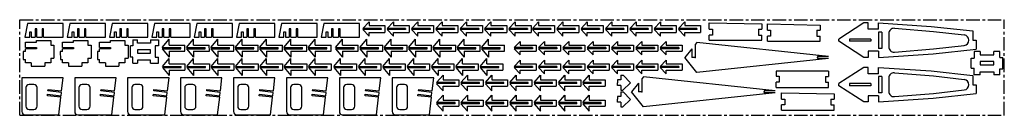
# Model space of a CAD drawing. Header units: millimetres. Extents: x 0 to 930, y 0 to 90.
import ezdxf

# ---------------------------------------------------------------- set-up
doc = ezdxf.new("R2010")
doc.units = ezdxf.units.MM
doc.header["$PDSIZE"] = -1
doc.linetypes.add('CENTERX2', pattern=[20.32, 12.7, -2.54, 2.54, -2.54])

msp = doc.modelspace()

# ---------------------------------------------------------------- linework, layer by layer
at = {"color": 7, "linetype": 'CENTERX2'}
for p, q in [((0, 0), (0, 90)), ((0, 90), (930, 90)), ((930, 0), (930, 90)), ((0, 0), (930, 0))]:
    msp.add_line(p, q, dxfattribs=at)
at = {"color": 7, "linetype": 'Continuous'}
for p, q in [((7.35, 86.47), (4.73, 73.48)), ((40.99, 86.47), (7.35, 86.47)), ((40.99, 73.47), (40.99, 86.47)), ((47.35, 86.47), (44.73, 73.48)), ((80.99, 86.47), (47.35, 86.47)), ((80.99, 73.47), (80.99, 86.47)), ((87.35, 86.47), (84.73, 73.48)), ((120.99, 86.47), (87.35, 86.47)), ((120.99, 73.47), (120.99, 86.47)), ((127.35, 86.47), (124.73, 73.48)), ((160.99, 86.47), (127.35, 86.47)), ((160.99, 73.47), (160.99, 86.47)), ((167.35, 86.47), (164.73, 73.48)), ((200.99, 86.47), (167.35, 86.47)), ((200.99, 73.47), (200.99, 86.47)), ((207.35, 86.47), (204.73, 73.48)), ((240.99, 86.47), (207.35, 86.47)), ((240.99, 73.47), (240.99, 86.47)), ((247.35, 86.47), (244.73, 73.48)), ((280.99, 86.47), (247.35, 86.47)), ((280.99, 73.47), (280.99, 86.47)), ((287.35, 86.47), (284.73, 73.48)), ((320.99, 86.47), (287.35, 86.47)), ((320.99, 73.47), (320.99, 86.47)), ((324.05, 81.87), (329.98, 88.11)), ((329.98, 88.11), (329.98, 84.61)), ((329.98, 84.61), (344.98, 84.61)), ((344.98, 84.61), (344.98, 78.06)), ((347.05, 81.87), (352.98, 88.11)), ((352.98, 88.11), (352.98, 84.61)), ((352.98, 84.61), (367.98, 84.61)), ((367.98, 84.61), (367.98, 78.06)), ((370.05, 81.87), (375.98, 88.11)), ((375.98, 88.11), (375.98, 84.61)), ((375.98, 84.61), (390.98, 84.61)), ((390.98, 84.61), (390.98, 78.06)), ((393.05, 81.87), (398.98, 88.11)), ((398.98, 88.11), (398.98, 84.61)), ((398.98, 84.61), (413.98, 84.61)), ((413.98, 84.61), (413.98, 78.06)), ((416.05, 81.87), (421.98, 88.11)), ((421.98, 88.11), (421.98, 84.61)), ((421.98, 84.61), (436.98, 84.61)), ((436.98, 84.61), (436.98, 78.06)), ((439.05, 81.87), (444.98, 88.11)), ((444.98, 88.11), (444.98, 84.61)), ((444.98, 84.61), (459.98, 84.61)), ((459.98, 84.61), (459.98, 78.06)), ((462.05, 81.87), (467.98, 88.11)), ((467.98, 88.11), (467.98, 84.61)), ((467.98, 84.61), (482.98, 84.61)), ((482.98, 84.61), (482.98, 78.06)), ((484.21, 81.87), (490.14, 88.11)), ((490.14, 88.11), (490.14, 84.61)), ((490.14, 84.61), (505.14, 84.61)), ((505.14, 84.61), (505.14, 78.06)), ((507.21, 81.87), (513.14, 88.11)), ((513.14, 88.11), (513.14, 84.61)), ((513.14, 84.61), (528.14, 84.61)), ((528.14, 84.61), (528.14, 78.06)), ((530.21, 81.87), (536.14, 88.11)), ((536.14, 88.11), (536.14, 84.61)), ((536.14, 84.61), (551.14, 84.61)), ((551.14, 84.61), (551.14, 78.06)), ((553.21, 81.87), (559.14, 88.11)), ((559.14, 88.11), (559.14, 84.61)), ((559.14, 84.61), (574.14, 84.61)), ((574.14, 84.61), (574.14, 78.06)), ((576.21, 81.87), (582.14, 88.11)), ((582.14, 88.11), (582.14, 84.61)), ((582.14, 84.61), (597.14, 84.61)), ((597.14, 84.61), (597.14, 78.06)), ((599.21, 81.87), (605.14, 88.11)), ((605.14, 88.11), (605.14, 84.61)), ((605.14, 84.61), (620.14, 84.61)), ((620.14, 84.61), (620.14, 78.06)), ((622.21, 81.87), (628.14, 88.11)), ((628.14, 88.11), (628.14, 84.61)), ((628.14, 84.61), (643.14, 84.61)), ((643.14, 84.61), (643.14, 78.06)), ((651.29, 86.96), (700.95, 85.99)), ((651.3, 81.06), (651.29, 86.96)), ((700.95, 85.99), (700.95, 81.02)), ((706.26, 85.99), (755.92, 85.01)), ((706.27, 80.09), (706.26, 85.99)), ((755.92, 85.01), (755.92, 80.05)), ((797.33, 86.96), (773.83, 71.69)), ((801.33, 86.96), (797.33, 86.96)), ((801.33, 81.03), (801.33, 86.96)), ((811.29, 81.03), (811.29, 86.96)), ((9.49, 73.47), (9.49, 78.47)), ((9.49, 78.47), (10.99, 78.47)), ((10.99, 78.47), (10.99, 73.47)), ((16.11, 81.5), (14.61, 81.5)), ((14.61, 81.5), (14.61, 73.47)), ((16.11, 73.47), (16.11, 81.5)), ((22.61, 81.5), (21.11, 81.5)), ((21.11, 81.5), (21.11, 73.47)), ((22.61, 73.47), (22.61, 81.5)), ((49.49, 73.47), (49.49, 78.47)), ((49.49, 78.47), (50.99, 78.47)), ((50.99, 78.47), (50.99, 73.47)), ((56.11, 81.5), (54.61, 81.5)), ((54.61, 81.5), (54.61, 73.47)), ((56.11, 73.47), (56.11, 81.5)), ((62.61, 81.5), (61.11, 81.5)), ((61.11, 81.5), (61.11, 73.47)), ((62.61, 73.47), (62.61, 81.5)), ((89.49, 73.47), (89.49, 78.47)), ((89.49, 78.47), (90.99, 78.47)), ((90.99, 78.47), (90.99, 73.47)), ((96.11, 81.5), (94.61, 81.5)), ((94.61, 81.5), (94.61, 73.47)), ((96.11, 73.47), (96.11, 81.5)), ((102.61, 81.5), (101.11, 81.5)), ((101.11, 81.5), (101.11, 73.47)), ((102.61, 73.47), (102.61, 81.5)), ((129.49, 73.47), (129.49, 78.47)), ((129.49, 78.47), (130.99, 78.47)), ((130.99, 78.47), (130.99, 73.47)), ((136.11, 81.5), (134.61, 81.5)), ((134.61, 81.5), (134.61, 73.47)), ((136.11, 73.47), (136.11, 81.5)), ((142.61, 81.5), (141.11, 81.5)), ((141.11, 81.5), (141.11, 73.47)), ((142.61, 73.47), (142.61, 81.5)), ((169.49, 73.47), (169.49, 78.47)), ((169.49, 78.47), (170.99, 78.47)), ((170.99, 78.47), (170.99, 73.47)), ((176.11, 81.5), (174.61, 81.5)), ((174.61, 81.5), (174.61, 73.47)), ((176.11, 73.47), (176.11, 81.5)), ((182.61, 81.5), (181.11, 81.5)), ((181.11, 81.5), (181.11, 73.47)), ((182.61, 73.47), (182.61, 81.5)), ((209.49, 73.47), (209.49, 78.47)), ((209.49, 78.47), (210.99, 78.47)), ((210.99, 78.47), (210.99, 73.47)), ((216.11, 81.5), (214.61, 81.5)), ((214.61, 81.5), (214.61, 73.47)), ((216.11, 73.47), (216.11, 81.5)), ((222.61, 81.5), (221.11, 81.5)), ((221.11, 81.5), (221.11, 73.47)), ((222.61, 73.47), (222.61, 81.5)), ((249.49, 73.47), (249.49, 78.47)), ((249.49, 78.47), (250.99, 78.47)), ((250.99, 78.47), (250.99, 73.47)), ((256.11, 81.5), (254.61, 81.5)), ((254.61, 81.5), (254.61, 73.47)), ((256.11, 73.47), (256.11, 81.5)), ((262.61, 81.5), (261.11, 81.5)), ((261.11, 81.5), (261.11, 73.47)), ((262.61, 73.47), (262.61, 81.5)), ((289.49, 73.47), (289.49, 78.47)), ((289.49, 78.47), (290.99, 78.47)), ((290.99, 78.47), (290.99, 73.47)), ((296.11, 81.5), (294.61, 81.5)), ((294.61, 81.5), (294.61, 73.47)), ((296.11, 73.47), (296.11, 81.5)), ((302.61, 81.5), (301.11, 81.5)), ((301.11, 81.5), (301.11, 73.47)), ((302.61, 73.47), (302.61, 81.5)), ((341.55, 81.84), (324.05, 81.87)), ((341.55, 80.84), (324.05, 80.8)), ((324.05, 80.8), (329.98, 74.56)), ((329.98, 78.06), (344.98, 78.06)), ((329.98, 74.56), (329.98, 78.06)), ((341.55, 81.84), (341.55, 80.84)), ((364.55, 81.84), (347.05, 81.87)), ((364.55, 80.84), (347.05, 80.8)), ((347.05, 80.8), (352.98, 74.56)), ((352.98, 78.06), (367.98, 78.06)), ((352.98, 74.56), (352.98, 78.06)), ((364.55, 81.84), (364.55, 80.84)), ((387.55, 81.84), (370.05, 81.87)), ((387.55, 80.84), (370.05, 80.8)), ((370.05, 80.8), (375.98, 74.56)), ((375.98, 78.06), (390.98, 78.06)), ((375.98, 74.56), (375.98, 78.06)), ((387.55, 81.84), (387.55, 80.84)), ((410.55, 81.84), (393.05, 81.87)), ((410.55, 80.84), (393.05, 80.8)), ((393.05, 80.8), (398.98, 74.56)), ((398.98, 78.06), (413.98, 78.06)), ((398.98, 74.56), (398.98, 78.06)), ((410.55, 81.84), (410.55, 80.84)), ((433.55, 81.84), (416.05, 81.87)), ((433.55, 80.84), (416.05, 80.8)), ((416.05, 80.8), (421.98, 74.56)), ((421.98, 78.06), (436.98, 78.06)), ((421.98, 74.56), (421.98, 78.06)), ((433.55, 81.84), (433.55, 80.84)), ((456.55, 81.84), (439.05, 81.87)), ((456.55, 80.84), (439.05, 80.8)), ((439.05, 80.8), (444.98, 74.56)), ((444.98, 78.06), (459.98, 78.06)), ((444.98, 74.56), (444.98, 78.06)), ((456.55, 81.84), (456.55, 80.84)), ((479.55, 81.84), (462.05, 81.87)), ((479.55, 80.84), (462.05, 80.8)), ((462.05, 80.8), (467.98, 74.56)), ((467.98, 78.06), (482.98, 78.06)), ((467.98, 74.56), (467.98, 78.06)), ((479.55, 81.84), (479.55, 80.84)), ((501.71, 81.84), (484.21, 81.87)), ((501.71, 80.84), (484.21, 80.8)), ((484.21, 80.8), (490.14, 74.56)), ((490.14, 78.06), (505.14, 78.06)), ((490.14, 74.56), (490.14, 78.06)), ((501.71, 81.84), (501.71, 80.84)), ((524.71, 81.84), (507.21, 81.87)), ((524.71, 80.84), (507.21, 80.8)), ((507.21, 80.8), (513.14, 74.56)), ((513.14, 78.06), (528.14, 78.06)), ((513.14, 74.56), (513.14, 78.06)), ((524.71, 81.84), (524.71, 80.84)), ((547.71, 81.84), (530.21, 81.87)), ((547.71, 80.84), (530.21, 80.8)), ((530.21, 80.8), (536.14, 74.56)), ((536.14, 78.06), (551.14, 78.06)), ((536.14, 74.56), (536.14, 78.06)), ((547.71, 81.84), (547.71, 80.84)), ((570.71, 81.84), (553.21, 81.87)), ((570.71, 80.84), (553.21, 80.8)), ((553.21, 80.8), (559.14, 74.56)), ((559.14, 78.06), (574.14, 78.06)), ((559.14, 74.56), (559.14, 78.06)), ((570.71, 81.84), (570.71, 80.84)), ((593.71, 81.84), (576.21, 81.87)), ((593.71, 80.84), (576.21, 80.8)), ((576.21, 80.8), (582.14, 74.56)), ((582.14, 78.06), (597.14, 78.06)), ((582.14, 74.56), (582.14, 78.06)), ((593.71, 81.84), (593.71, 80.84)), ((616.71, 81.84), (599.21, 81.87)), ((616.71, 80.84), (599.21, 80.8)), ((599.21, 80.8), (605.14, 74.56)), ((605.14, 78.06), (620.14, 78.06)), ((605.14, 74.56), (605.14, 78.06)), ((616.71, 81.84), (616.71, 80.84)), ((639.71, 81.84), (622.21, 81.87)), ((639.71, 80.84), (622.21, 80.8)), ((622.21, 80.8), (628.14, 74.56)), ((628.14, 78.06), (643.14, 78.06)), ((628.14, 74.56), (628.14, 78.06)), ((639.71, 81.84), (639.71, 80.84)), ((651.3, 81.06), (654.33, 81.06)), ((651.33, 70.64), (651.32, 75.59)), ((654.33, 75.59), (651.32, 75.59)), ((654.33, 81.06), (654.33, 75.59)), ((697.93, 81.02), (700.95, 81.02)), ((697.93, 81.02), (697.93, 75.59)), ((697.93, 75.59), (700.95, 75.61)), ((700.95, 70.64), (700.95, 75.61)), ((706.27, 80.09), (709.3, 80.09)), ((706.3, 69.67), (706.29, 74.62)), ((709.3, 74.62), (706.29, 74.62)), ((709.3, 80.09), (709.3, 74.62)), ((752.9, 80.05), (755.92, 80.05)), ((752.9, 80.05), (752.9, 74.62)), ((752.9, 74.62), (755.92, 74.64)), ((755.92, 69.67), (755.92, 74.64)), ((811.29, 81.03), (801.33, 81.03)), ((814.31, 78.37), (811.29, 78.37)), ((811.29, 78.37), (811.29, 63.05)), ((814.31, 78.37), (814.31, 63.05)), ((820.86, 76.95), (820.86, 64.43)), ((900.29, 79.4), (900.29, 70.69)), ((4.73, 73.48), (9.49, 73.47)), ((5.35, 69), (15.8, 69)), ((5.35, 64), (5.35, 69)), ((10.99, 73.47), (14.61, 73.47)), ((15.8, 70.5), (22.46, 70.5)), ((15.8, 69), (15.8, 70.5)), ((16.11, 73.47), (21.11, 73.47)), ((22.46, 70.5), (29.39, 70.5)), ((22.61, 73.47), (40.99, 73.47)), ((29.39, 70.5), (29.39, 66.12)), ((29.39, 66.12), (32.39, 66.12)), ((32.39, 66.12), (32.39, 53.64)), ((40.35, 69), (50.8, 69)), ((40.35, 64), (40.35, 69)), ((44.73, 73.48), (49.49, 73.47)), ((50.8, 70.5), (57.46, 70.5)), ((50.8, 69), (50.8, 70.5)), ((50.99, 73.47), (54.61, 73.47)), ((56.11, 73.47), (61.11, 73.47)), ((57.46, 70.5), (64.39, 70.5)), ((62.61, 73.47), (80.99, 73.47)), ((64.39, 70.5), (64.39, 66.12)), ((64.39, 66.12), (67.39, 66.12)), ((67.39, 66.12), (67.39, 53.64)), ((75.35, 69), (85.8, 69)), ((75.35, 64), (75.35, 69)), ((84.73, 73.48), (89.49, 73.47)), ((85.8, 70.5), (92.46, 70.5)), ((85.8, 69), (85.8, 70.5)), ((90.99, 73.47), (94.61, 73.47)), ((92.46, 70.5), (99.39, 70.5)), ((96.11, 73.47), (101.11, 73.47)), ((99.39, 70.5), (99.39, 66.12)), ((99.39, 66.12), (102.39, 66.12)), ((102.39, 66.12), (102.39, 53.64)), ((102.61, 73.47), (120.99, 73.47)), ((104.8, 54.8), (104.8, 65.3)), ((106.8, 65.3), (104.8, 65.3)), ((106.8, 71.05), (111.18, 71.05)), ((106.8, 71.05), (106.8, 65.3)), ((111.18, 68.05), (111.18, 71.05)), ((123.66, 68.05), (111.18, 68.05)), ((123.66, 71.05), (131.04, 71.05)), ((123.66, 71.05), (123.66, 68.05)), ((124.73, 73.48), (129.49, 73.47)), ((128.04, 65.3), (128.04, 54.8)), ((131.04, 65.3), (128.04, 65.3)), ((130.99, 73.47), (134.61, 73.47)), ((131.04, 71.05), (131.04, 65.3)), ((134.62, 63.72), (141.11, 71.72)), ((136.11, 73.47), (141.11, 73.47)), ((141.11, 66.12), (141.11, 71.72)), ((141.11, 66.12), (156.12, 66.12)), ((142.61, 73.47), (160.99, 73.47)), ((156.13, 60.32), (156.12, 66.12)), ((157.62, 63.72), (164.11, 71.72)), ((164.11, 66.12), (164.11, 71.72)), ((164.11, 66.12), (179.12, 66.12)), ((164.73, 73.48), (169.49, 73.47)), ((170.99, 73.47), (174.61, 73.47)), ((176.11, 73.47), (181.11, 73.47)), ((179.13, 60.32), (179.12, 66.12)), ((180.62, 63.72), (187.11, 71.72)), ((182.61, 73.47), (200.99, 73.47)), ((187.11, 66.12), (187.11, 71.72)), ((187.11, 66.12), (202.12, 66.12)), ((202.13, 60.32), (202.12, 66.12)), ((203.62, 63.72), (210.11, 71.72)), ((204.73, 73.48), (209.49, 73.47)), ((210.11, 66.12), (210.11, 71.72)), ((210.11, 66.12), (225.12, 66.12)), ((210.99, 73.47), (214.61, 73.47)), ((216.11, 73.47), (221.11, 73.47)), ((222.61, 73.47), (240.99, 73.47)), ((225.13, 60.32), (225.12, 66.12)), ((226.62, 63.72), (233.11, 71.72)), ((233.11, 66.12), (233.11, 71.72)), ((233.11, 66.12), (248.12, 66.12)), ((244.73, 73.48), (249.49, 73.47)), ((248.13, 60.32), (248.12, 66.12)), ((249.62, 63.72), (256.11, 71.72)), ((250.99, 73.47), (254.61, 73.47)), ((256.11, 73.47), (261.11, 73.47)), ((256.11, 66.12), (256.11, 71.72)), ((256.11, 66.12), (271.12, 66.12)), ((262.61, 73.47), (280.99, 73.47)), ((271.13, 60.32), (271.12, 66.12)), ((272.62, 63.72), (279.11, 71.72)), ((279.11, 66.12), (279.11, 71.72)), ((279.11, 66.12), (294.12, 66.12)), ((284.73, 73.48), (289.49, 73.47)), ((290.99, 73.47), (294.61, 73.47)), ((294.13, 60.32), (294.12, 66.12)), ((296.11, 73.47), (301.11, 73.47)), ((298.34, 63.72), (304.83, 71.72)), ((302.61, 73.47), (320.99, 73.47)), ((304.83, 66.12), (304.83, 71.72)), ((304.83, 66.12), (319.85, 66.12)), ((319.85, 60.32), (319.85, 66.12)), ((321.34, 63.72), (327.83, 71.72)), ((327.83, 66.12), (327.83, 71.72)), ((327.83, 66.12), (342.85, 66.12)), ((342.85, 60.32), (342.85, 66.12)), ((344.34, 63.72), (350.83, 71.72)), ((350.83, 66.12), (350.83, 71.72)), ((350.83, 66.12), (365.85, 66.12)), ((365.85, 60.32), (365.85, 66.12)), ((367.34, 63.72), (373.83, 71.72)), ((373.83, 66.12), (373.83, 71.72)), ((373.83, 66.12), (388.85, 66.12)), ((388.85, 60.32), (388.85, 66.12)), ((390.34, 63.72), (396.83, 71.72)), ((396.83, 66.12), (396.83, 71.72)), ((396.83, 66.12), (411.85, 66.12)), ((411.85, 60.32), (411.85, 66.12)), ((413.34, 63.72), (419.83, 71.72)), ((419.83, 66.12), (419.83, 71.72)), ((419.83, 66.12), (434.85, 66.12)), ((434.85, 60.32), (434.85, 66.12)), ((436.34, 63.72), (442.83, 71.72)), ((442.83, 66.12), (442.83, 71.72)), ((442.83, 66.12), (457.85, 66.12)), ((457.85, 60.32), (457.85, 66.12)), ((472.77, 69.6), (467, 63.76)), ((472.77, 69.6), (472.77, 66.13)), ((472.77, 66.13), (487.78, 66.13)), ((487.78, 66.13), (487.78, 60.35)), ((495.77, 69.6), (490, 63.76)), ((495.77, 69.6), (495.77, 66.13)), ((495.77, 66.13), (510.78, 66.13)), ((510.78, 66.13), (510.78, 60.35)), ((518.77, 69.6), (513, 63.76)), ((518.77, 69.6), (518.77, 66.13)), ((518.77, 66.13), (533.78, 66.13)), ((533.78, 66.13), (533.78, 60.35)), ((541.77, 69.6), (536, 63.76)), ((541.77, 69.6), (541.77, 66.13)), ((541.77, 66.13), (556.78, 66.13)), ((556.78, 66.13), (556.78, 60.35)), ((564.77, 69.6), (559, 63.76)), ((564.77, 69.6), (564.77, 66.13)), ((564.77, 66.13), (579.78, 66.13)), ((579.78, 66.13), (579.78, 60.35)), ((587.77, 69.6), (582, 63.76)), ((587.77, 69.6), (587.77, 66.13)), ((587.77, 66.13), (602.78, 66.13)), ((602.78, 66.13), (602.78, 60.35)), ((610.77, 69.6), (605, 63.76)), ((610.77, 69.6), (610.77, 66.13)), ((610.77, 66.13), (625.78, 66.13)), ((625.78, 66.13), (625.78, 60.35)), ((639.56, 68.55), (638.11, 66.75)), ((638.11, 66.75), (638.11, 54.42)), ((763.83, 55.41), (639.56, 68.55)), ((651.33, 70.64), (700.95, 70.64)), ((706.3, 69.67), (755.92, 69.67)), ((773.83, 69.69), (773.83, 71.69)), ((797.33, 54.42), (773.83, 69.69)), ((803.83, 71.69), (783.82, 71.69)), ((783.82, 71.69), (783.82, 69.69)), ((803.83, 69.69), (783.82, 69.69)), ((803.83, 71.69), (803.83, 69.69)), ((900.29, 70.69), (903.29, 70.69)), ((903.29, 70.69), (903.29, 62.37)), ((5.35, 59.96), (3.38, 59.96)), ((3.38, 59.96), (3.4, 52.66)), ((5.35, 64), (15.8, 64)), ((15.8, 62.5), (5.35, 62.5)), ((5.35, 59.96), (5.35, 62.5)), ((15.8, 64), (15.8, 62.5)), ((40.35, 59.96), (38.38, 59.96)), ((38.38, 59.96), (38.4, 52.66)), ((40.35, 64), (50.8, 64)), ((50.8, 62.5), (40.35, 62.5)), ((40.35, 59.96), (40.35, 62.5)), ((50.8, 64), (50.8, 62.5)), ((75.35, 59.96), (73.38, 59.96)), ((73.38, 59.96), (73.4, 52.66)), ((75.35, 64), (85.8, 64)), ((85.8, 62.5), (75.35, 62.5)), ((75.35, 59.96), (75.35, 62.5)), ((85.8, 64), (85.8, 62.5)), ((111.18, 61.55), (111.18, 58.55)), ((123.66, 61.55), (111.18, 61.55)), ((111.18, 58.55), (123.66, 58.55)), ((123.66, 58.55), (123.66, 61.55)), ((134.62, 63.72), (152.21, 63.72)), ((134.62, 62.72), (152.21, 62.72)), ((134.62, 62.72), (141.11, 54.72)), ((141.11, 60.32), (156.13, 60.32)), ((141.11, 60.32), (141.11, 54.72)), ((152.21, 62.72), (152.21, 63.72)), ((157.62, 63.72), (175.21, 63.72)), ((157.62, 62.72), (175.21, 62.72)), ((157.62, 62.72), (164.11, 54.72)), ((164.11, 60.32), (179.13, 60.32)), ((164.11, 60.32), (164.11, 54.72)), ((175.21, 62.72), (175.21, 63.72)), ((180.62, 63.72), (198.21, 63.72)), ((180.62, 62.72), (198.21, 62.72)), ((180.62, 62.72), (187.11, 54.72)), ((187.11, 60.32), (202.13, 60.32)), ((187.11, 60.32), (187.11, 54.72)), ((198.21, 62.72), (198.21, 63.72)), ((203.62, 63.72), (221.21, 63.72)), ((203.62, 62.72), (221.21, 62.72)), ((203.62, 62.72), (210.11, 54.72)), ((210.11, 60.32), (225.13, 60.32)), ((210.11, 60.32), (210.11, 54.72)), ((221.21, 62.72), (221.21, 63.72)), ((226.62, 63.72), (244.21, 63.72)), ((226.62, 62.72), (244.21, 62.72)), ((226.62, 62.72), (233.11, 54.72)), ((233.11, 60.32), (248.13, 60.32)), ((233.11, 60.32), (233.11, 54.72)), ((244.21, 62.72), (244.21, 63.72)), ((249.62, 63.72), (267.21, 63.72)), ((249.62, 62.72), (267.21, 62.72)), ((249.62, 62.72), (256.11, 54.72)), ((256.11, 60.32), (271.13, 60.32)), ((256.11, 60.32), (256.11, 54.72)), ((267.21, 62.72), (267.21, 63.72)), ((272.62, 63.72), (290.21, 63.72)), ((272.62, 62.72), (290.21, 62.72)), ((272.62, 62.72), (279.11, 54.72)), ((279.11, 60.32), (294.13, 60.32)), ((279.11, 60.32), (279.11, 54.72)), ((290.21, 62.72), (290.21, 63.72)), ((298.34, 63.72), (315.93, 63.72)), ((298.34, 62.72), (315.93, 62.72)), ((298.34, 62.72), (304.83, 54.72)), ((304.83, 60.32), (319.85, 60.32)), ((304.83, 60.32), (304.83, 54.72)), ((315.93, 62.72), (315.93, 63.72)), ((321.34, 63.72), (338.93, 63.72)), ((321.34, 62.72), (338.93, 62.72)), ((321.34, 62.72), (327.83, 54.72)), ((327.83, 60.32), (342.85, 60.32)), ((327.83, 60.32), (327.83, 54.72)), ((338.93, 62.72), (338.93, 63.72)), ((344.34, 63.72), (361.93, 63.72)), ((344.34, 62.72), (361.93, 62.72)), ((344.34, 62.72), (350.83, 54.72)), ((350.83, 60.32), (365.85, 60.32)), ((350.83, 60.32), (350.83, 54.72)), ((361.93, 62.72), (361.93, 63.72)), ((367.34, 63.72), (384.93, 63.72)), ((367.34, 62.72), (384.93, 62.72)), ((367.34, 62.72), (373.83, 54.72)), ((373.83, 60.32), (388.85, 60.32)), ((373.83, 60.32), (373.83, 54.72)), ((384.93, 62.72), (384.93, 63.72)), ((390.34, 63.72), (407.93, 63.72)), ((390.34, 62.72), (407.93, 62.72)), ((390.34, 62.72), (396.83, 54.72)), ((396.83, 60.32), (411.85, 60.32)), ((396.83, 60.32), (396.83, 54.72)), ((407.93, 62.72), (407.93, 63.72)), ((413.34, 63.72), (430.93, 63.72)), ((413.34, 62.72), (430.93, 62.72)), ((413.34, 62.72), (419.83, 54.72)), ((419.83, 60.32), (434.85, 60.32)), ((419.83, 60.32), (419.83, 54.72)), ((430.93, 62.72), (430.93, 63.72)), ((436.34, 63.72), (453.93, 63.72)), ((436.34, 62.72), (453.93, 62.72)), ((436.34, 62.72), (442.83, 54.72)), ((442.83, 60.32), (457.85, 60.32)), ((442.83, 60.32), (442.83, 54.72)), ((453.93, 62.72), (453.93, 63.72)), ((484.5, 63.74), (467, 63.76)), ((484.5, 62.74), (467, 62.72)), ((472.77, 56.88), (467, 62.72)), ((472.77, 60.35), (487.78, 60.35)), ((472.77, 56.88), (472.77, 60.35)), ((484.5, 63.74), (484.5, 62.74)), ((507.5, 63.74), (490, 63.76)), ((507.5, 62.74), (490, 62.72)), ((495.77, 56.88), (490, 62.72)), ((495.77, 60.35), (510.78, 60.35)), ((495.77, 56.88), (495.77, 60.35)), ((507.5, 63.74), (507.5, 62.74)), ((530.5, 63.74), (513, 63.76)), ((530.5, 62.74), (513, 62.72)), ((518.77, 56.88), (513, 62.72)), ((518.77, 60.35), (533.78, 60.35)), ((518.77, 56.88), (518.77, 60.35)), ((530.5, 63.74), (530.5, 62.74)), ((553.5, 63.74), (536, 63.76)), ((553.5, 62.74), (536, 62.72)), ((541.77, 56.88), (536, 62.72)), ((541.77, 60.35), (556.78, 60.35)), ((541.77, 56.88), (541.77, 60.35)), ((553.5, 63.74), (553.5, 62.74)), ((576.5, 63.74), (559, 63.76)), ((576.5, 62.74), (559, 62.72)), ((564.77, 56.88), (559, 62.72)), ((564.77, 60.35), (579.78, 60.35)), ((564.77, 56.88), (564.77, 60.35)), ((576.5, 63.74), (576.5, 62.74)), ((599.5, 63.74), (582, 63.76)), ((599.5, 62.74), (582, 62.72)), ((587.77, 56.88), (582, 62.72)), ((587.77, 60.35), (602.78, 60.35)), ((587.77, 56.88), (587.77, 60.35)), ((599.5, 63.74), (599.5, 62.74)), ((622.5, 63.74), (605, 63.76)), ((622.5, 62.74), (605, 62.72)), ((610.77, 56.88), (605, 62.72)), ((610.77, 60.35), (625.78, 60.35)), ((610.77, 56.88), (610.77, 60.35)), ((622.5, 63.74), (622.5, 62.74)), ((634.83, 62.69), (628.14, 54.42)), ((634.83, 62.69), (634.83, 54.42)), ((801.33, 60.35), (801.33, 54.42)), ((811.29, 60.35), (801.33, 60.35)), ((814.31, 63.05), (811.29, 63.05)), ((811.29, 60.35), (811.29, 54.42)), ((901.65, 60.05), (901.65, 53.7)), ((907.24, 60.05), (901.65, 60.05)), ((907.24, 60.05), (907.24, 57.05)), ((907.24, 57.05), (920.08, 57.05)), ((925.68, 60.05), (920.08, 60.05)), ((920.08, 57.05), (920.08, 60.05)), ((925.68, 54.3), (925.68, 60.05)), ((3.4, 52.66), (5.35, 52.66)), ((5.35, 49.26), (5.35, 52.66)), ((10.95, 49.26), (5.35, 49.26)), ((10.95, 49.26), (10.95, 46.26)), ((29.39, 49.26), (23.79, 49.26)), ((23.79, 49.26), (23.79, 46.26)), ((29.39, 53.64), (32.39, 53.64)), ((29.39, 53.64), (29.39, 49.26)), ((38.4, 52.66), (40.35, 52.66)), ((40.35, 49.26), (40.35, 52.66)), ((45.95, 49.26), (40.35, 49.26)), ((45.95, 49.26), (45.95, 46.26)), ((64.39, 49.26), (58.79, 49.26)), ((58.79, 49.26), (58.79, 46.26)), ((64.39, 53.64), (67.39, 53.64)), ((64.39, 53.64), (64.39, 49.26)), ((73.4, 52.66), (75.35, 52.66)), ((75.35, 49.26), (75.35, 52.66)), ((80.95, 49.26), (75.35, 49.26)), ((80.95, 49.26), (80.95, 46.26)), ((99.39, 49.26), (93.79, 49.26)), ((93.79, 49.26), (93.79, 46.26)), ((99.39, 53.64), (102.39, 53.64)), ((99.39, 53.64), (99.39, 49.26)), ((106.8, 54.8), (104.8, 54.8)), ((106.8, 49.05), (106.8, 54.8)), ((106.8, 49.05), (111.18, 49.05)), ((111.18, 52.05), (111.18, 49.05)), ((123.66, 52.05), (111.18, 52.05)), ((123.66, 49.05), (123.66, 52.05)), ((123.66, 49.05), (131.04, 49.05)), ((128.04, 54.8), (131.04, 54.8)), ((131.04, 49.05), (131.04, 54.8)), ((134.79, 45.98), (141.11, 53.45)), ((141.11, 48.38), (141.11, 53.45)), ((141.11, 48.38), (156.13, 48.38)), ((156.13, 48.38), (156.13, 42.58)), ((157.79, 45.98), (164.11, 53.45)), ((164.11, 48.38), (164.11, 53.45)), ((164.11, 48.38), (179.13, 48.38)), ((179.13, 48.38), (179.13, 42.58)), ((180.79, 45.98), (187.11, 53.45)), ((187.11, 48.38), (187.11, 53.45)), ((187.11, 48.38), (202.13, 48.38)), ((202.13, 48.38), (202.13, 42.58)), ((203.79, 45.98), (210.11, 53.45)), ((210.11, 48.38), (210.11, 53.45)), ((210.11, 48.38), (225.13, 48.38)), ((225.13, 48.38), (225.13, 42.58)), ((226.79, 45.98), (233.11, 53.45)), ((233.11, 48.38), (233.11, 53.45)), ((233.11, 48.38), (248.13, 48.38)), ((248.13, 48.38), (248.13, 42.58)), ((249.79, 45.98), (256.11, 53.45)), ((256.11, 48.38), (256.11, 53.45)), ((256.11, 48.38), (271.13, 48.38)), ((271.13, 48.38), (271.13, 42.58)), ((272.79, 45.98), (279.11, 53.45)), ((279.11, 48.38), (279.11, 53.45)), ((279.11, 48.38), (294.13, 48.38)), ((294.13, 48.38), (294.13, 42.58)), ((296.86, 45.98), (303.17, 53.45)), ((303.17, 48.38), (303.17, 53.45)), ((303.17, 48.38), (318.19, 48.38)), ((318.19, 48.38), (318.19, 42.58)), ((319.86, 45.98), (326.17, 53.45)), ((326.17, 48.38), (326.17, 53.45)), ((326.17, 48.38), (341.19, 48.38)), ((341.19, 48.38), (341.19, 42.58)), ((342.86, 45.98), (349.17, 53.45)), ((349.17, 48.38), (349.17, 53.45)), ((349.17, 48.38), (364.19, 48.38)), ((364.19, 48.38), (364.19, 42.58)), ((365.86, 45.98), (372.17, 53.45)), ((372.17, 48.38), (372.17, 53.45)), ((372.17, 48.38), (387.19, 48.38)), ((387.19, 48.38), (387.19, 42.58)), ((388.86, 45.98), (395.17, 53.45)), ((395.17, 48.38), (395.17, 53.45)), ((395.17, 48.38), (410.19, 48.38)), ((410.19, 48.38), (410.19, 42.58)), ((411.86, 45.98), (418.17, 53.45)), ((418.17, 48.38), (418.17, 53.45)), ((418.17, 48.38), (433.19, 48.38)), ((433.19, 48.38), (433.19, 42.58)), ((434.86, 45.98), (441.17, 53.45)), ((441.17, 48.38), (441.17, 53.45)), ((441.17, 48.38), (456.19, 48.38)), ((456.19, 48.38), (456.19, 42.58)), ((472.77, 51.86), (467, 46.02)), ((472.77, 51.86), (472.77, 48.39)), ((472.77, 48.39), (487.78, 48.39)), ((487.78, 48.39), (487.78, 42.61)), ((495.77, 51.86), (490, 46.02)), ((495.77, 51.86), (495.77, 48.39)), ((495.77, 48.39), (510.78, 48.39)), ((510.78, 48.39), (510.78, 42.61)), ((518.77, 51.86), (513, 46.02)), ((518.77, 51.86), (518.77, 48.39)), ((518.77, 48.39), (533.78, 48.39)), ((533.78, 48.39), (533.78, 42.61)), ((541.77, 51.86), (536, 46.02)), ((541.77, 51.86), (541.77, 48.39)), ((541.77, 48.39), (556.78, 48.39)), ((556.78, 48.39), (556.78, 42.61)), ((564.77, 51.86), (559, 46.02)), ((564.77, 51.86), (564.77, 48.39)), ((564.77, 48.39), (579.78, 48.39)), ((579.78, 48.39), (579.78, 42.61)), ((587.77, 51.86), (582, 46.02)), ((587.77, 51.86), (587.77, 48.39)), ((587.77, 48.39), (602.78, 48.39)), ((602.78, 48.39), (602.78, 42.61)), ((610.77, 51.86), (605, 46.02)), ((610.77, 51.86), (610.77, 48.39)), ((610.77, 48.39), (625.78, 48.39)), ((625.78, 48.39), (625.78, 42.61)), ((639.56, 40.28), (628.14, 54.42)), ((638.11, 54.42), (634.83, 54.42)), ((763.83, 53.43), (639.56, 40.28)), ((763.83, 55.41), (753.62, 55.41)), ((753.62, 55.41), (753.62, 53.43)), ((763.83, 53.43), (753.62, 53.43)), ((801.33, 54.42), (797.33, 54.42)), ((898.68, 44.4), (898.68, 53.7)), ((898.68, 53.7), (901.65, 53.7)), ((920.08, 50.55), (907.24, 50.55)), ((907.24, 50.55), (907.24, 47.55)), ((907.24, 47.55), (920.08, 47.55)), ((920.08, 47.55), (920.08, 50.55)), ((925.68, 54.3), (928.68, 54.3)), ((928.68, 43.8), (928.68, 54.3)), ((10.95, 46.26), (23.79, 46.26)), ((45.95, 46.26), (58.79, 46.26)), ((80.95, 46.26), (93.79, 46.26)), ((134.79, 45.98), (152.37, 45.98)), ((134.79, 44.98), (152.37, 44.98)), ((134.79, 44.98), (141.11, 37.52)), ((141.11, 42.58), (156.13, 42.58)), ((141.11, 42.58), (141.11, 37.52)), ((152.37, 44.98), (152.37, 45.98)), ((157.79, 45.98), (175.37, 45.98)), ((157.79, 44.98), (175.37, 44.98)), ((157.79, 44.98), (164.11, 37.52)), ((164.11, 42.58), (179.13, 42.58)), ((164.11, 42.58), (164.11, 37.52)), ((175.37, 44.98), (175.37, 45.98)), ((180.79, 45.98), (198.37, 45.98)), ((180.79, 44.98), (198.37, 44.98)), ((180.79, 44.98), (187.11, 37.52)), ((187.11, 42.58), (202.13, 42.58)), ((187.11, 42.58), (187.11, 37.52)), ((198.37, 44.98), (198.37, 45.98)), ((203.79, 45.98), (221.37, 45.98)), ((203.79, 44.98), (221.37, 44.98)), ((203.79, 44.98), (210.11, 37.52)), ((210.11, 42.58), (225.13, 42.58)), ((210.11, 42.58), (210.11, 37.52)), ((221.37, 44.98), (221.37, 45.98)), ((226.79, 45.98), (244.37, 45.98)), ((226.79, 44.98), (244.37, 44.98)), ((226.79, 44.98), (233.11, 37.52)), ((233.11, 42.58), (248.13, 42.58)), ((233.11, 42.58), (233.11, 37.52)), ((244.37, 44.98), (244.37, 45.98)), ((249.79, 45.98), (267.37, 45.98)), ((249.79, 44.98), (267.37, 44.98)), ((249.79, 44.98), (256.11, 37.52)), ((256.11, 42.58), (271.13, 42.58)), ((256.11, 42.58), (256.11, 37.52)), ((267.37, 44.98), (267.37, 45.98)), ((272.79, 45.98), (290.37, 45.98)), ((272.79, 44.98), (290.37, 44.98)), ((272.79, 44.98), (279.11, 37.52)), ((279.11, 42.58), (294.13, 42.58)), ((279.11, 42.58), (279.11, 37.52)), ((290.37, 44.98), (290.37, 45.98)), ((296.86, 45.98), (314.44, 45.98)), ((296.86, 44.98), (314.44, 44.98)), ((296.86, 44.98), (303.17, 37.52)), ((303.17, 42.58), (318.19, 42.58)), ((303.17, 42.58), (303.17, 37.52)), ((314.44, 44.98), (314.44, 45.98)), ((319.86, 45.98), (337.44, 45.98)), ((319.86, 44.98), (337.44, 44.98)), ((319.86, 44.98), (326.17, 37.52)), ((326.17, 42.58), (341.19, 42.58)), ((326.17, 42.58), (326.17, 37.52)), ((337.44, 44.98), (337.44, 45.98)), ((342.86, 45.98), (360.44, 45.98)), ((342.86, 44.98), (360.44, 44.98)), ((342.86, 44.98), (349.17, 37.52)), ((349.17, 42.58), (364.19, 42.58)), ((349.17, 42.58), (349.17, 37.52)), ((360.44, 44.98), (360.44, 45.98)), ((365.86, 45.98), (383.44, 45.98)), ((365.86, 44.98), (383.44, 44.98)), ((365.86, 44.98), (372.17, 37.52)), ((372.17, 42.58), (387.19, 42.58)), ((372.17, 42.58), (372.17, 37.52)), ((383.44, 44.98), (383.44, 45.98)), ((388.86, 45.98), (406.44, 45.98)), ((388.86, 44.98), (406.44, 44.98)), ((388.86, 44.98), (395.17, 37.52)), ((393.82, 30.99), (399.85, 37.78)), ((395.17, 42.58), (410.19, 42.58)), ((395.17, 42.58), (395.17, 37.52)), ((399.85, 37.78), (399.85, 33.24)), ((406.44, 44.98), (406.44, 45.98)), ((411.86, 45.98), (429.44, 45.98)), ((411.86, 44.98), (429.44, 44.98)), ((411.86, 44.98), (418.17, 37.52)), ((416.82, 30.99), (422.85, 37.78)), ((418.17, 42.58), (433.19, 42.58)), ((418.17, 42.58), (418.17, 37.52)), ((422.85, 37.78), (422.85, 33.24)), ((429.44, 44.98), (429.44, 45.98)), ((434.86, 45.98), (452.44, 45.98)), ((434.86, 44.98), (452.44, 44.98)), ((434.86, 44.98), (441.17, 37.52)), ((439.82, 30.99), (445.85, 37.78)), ((441.17, 42.58), (456.19, 42.58)), ((441.17, 42.58), (441.17, 37.52)), ((445.85, 37.78), (445.85, 33.24)), ((452.44, 44.98), (452.44, 45.98)), ((462.82, 30.99), (468.85, 37.78)), ((484.5, 46), (467, 46.02)), ((484.5, 45), (467, 44.98)), ((472.77, 39.14), (467, 44.98)), ((468.85, 37.78), (468.85, 33.24)), ((472.77, 42.61), (487.78, 42.61)), ((472.77, 39.14), (472.77, 42.61)), ((484.5, 46), (484.5, 45)), ((485.82, 30.99), (491.85, 37.78)), ((507.5, 46), (490, 46.02)), ((507.5, 45), (490, 44.98)), ((495.77, 39.14), (490, 44.98)), ((491.85, 37.78), (491.85, 33.24)), ((495.77, 42.61), (510.78, 42.61)), ((495.77, 39.14), (495.77, 42.61)), ((507.5, 46), (507.5, 45)), ((508.82, 30.99), (514.85, 37.78)), ((530.5, 46), (513, 46.02)), ((530.5, 45), (513, 44.98)), ((518.77, 39.14), (513, 44.98)), ((514.85, 37.78), (514.85, 33.24)), ((518.77, 42.61), (533.78, 42.61)), ((518.77, 39.14), (518.77, 42.61)), ((530.5, 46), (530.5, 45)), ((531.82, 30.99), (537.85, 37.78)), ((553.5, 46), (536, 46.02)), ((553.5, 45), (536, 44.98)), ((541.77, 39.14), (536, 44.98)), ((537.85, 37.78), (537.85, 33.24)), ((541.77, 42.61), (556.78, 42.61)), ((541.77, 39.14), (541.77, 42.61)), ((553.5, 46), (553.5, 45)), ((576.5, 46), (559, 46.02)), ((576.5, 45), (559, 44.98)), ((564.77, 39.14), (559, 44.98)), ((564.77, 42.61), (579.78, 42.61)), ((564.77, 39.14), (564.77, 42.61)), ((567.77, 37.74), (567.77, 33.24)), ((567.77, 37.74), (569.85, 37.74)), ((576.9, 30.69), (569.85, 37.74)), ((576.5, 46), (576.5, 45)), ((599.5, 46), (582, 46.02)), ((599.5, 45), (582, 44.98)), ((587.77, 39.14), (582, 44.98)), ((587.77, 42.61), (602.78, 42.61)), ((587.77, 39.14), (587.77, 42.61)), ((599.5, 46), (599.5, 45)), ((622.5, 46), (605, 46.02)), ((622.5, 45), (605, 44.98)), ((610.77, 39.14), (605, 44.98)), ((610.77, 42.61), (625.78, 42.61)), ((610.77, 39.14), (610.77, 42.61)), ((622.5, 46), (622.5, 45)), ((764.1, 41.63), (714.46, 41.63)), ((714.46, 41.63), (714.46, 36.71)), ((764.1, 41.63), (764.1, 36.67)), ((797.33, 45.07), (773.83, 29.8)), ((801.33, 45.07), (797.33, 45.07)), ((801.33, 39.14), (801.33, 45.07)), ((811.29, 39.14), (801.33, 39.14)), ((811.29, 39.14), (811.29, 45.07)), ((898.68, 44.4), (901.65, 44.4)), ((900.29, 37.5), (900.29, 28.8)), ((901.65, 38.05), (901.65, 44.4)), ((907.24, 38.05), (901.65, 38.05)), ((907.24, 41.05), (920.08, 41.05)), ((907.24, 38.05), (907.24, 41.05)), ((920.08, 41.05), (920.08, 38.05)), ((925.68, 38.05), (920.08, 38.05)), ((925.68, 38.05), (925.68, 43.8)), ((925.68, 43.8), (928.68, 43.8)), ((41.04, 35.17), (1.96, 35.17)), ((1.96, 35.17), (1.96, 3.4)), ((13.45, 29.05), (8.9, 29.05)), ((39.59, 22.93), (41.04, 35.17)), ((91.04, 35.17), (51.96, 35.17)), ((51.96, 35.17), (51.96, 3.4)), ((63.45, 29.05), (58.9, 29.05)), ((89.59, 22.93), (91.04, 35.17)), ((141.04, 35.17), (101.96, 35.17)), ((101.96, 35.17), (101.96, 3.4)), ((113.45, 29.05), (108.9, 29.05)), ((139.59, 22.93), (141.04, 35.17)), ((191.04, 35.17), (151.96, 35.17)), ((151.96, 35.17), (151.96, 3.4)), ((163.45, 29.05), (158.9, 29.05)), ((189.59, 22.93), (191.04, 35.17)), ((241.04, 35.17), (201.96, 35.17)), ((201.96, 35.17), (201.96, 3.4)), ((213.45, 29.05), (208.9, 29.05)), ((239.59, 22.93), (241.04, 35.17)), ((291.04, 35.17), (251.96, 35.17)), ((251.96, 35.17), (251.96, 3.4)), ((263.45, 29.05), (258.9, 29.05)), ((289.59, 22.93), (291.04, 35.17)), ((341.04, 35.17), (301.96, 35.17)), ((301.96, 35.17), (301.96, 3.4)), ((313.45, 29.05), (308.9, 29.05)), ((339.59, 22.93), (341.04, 35.17)), ((391.04, 35.17), (351.96, 35.17)), ((351.96, 35.17), (351.96, 3.4)), ((363.45, 29.05), (358.9, 29.05)), ((389.59, 22.93), (391.04, 35.17)), ((411.26, 30.85), (393.82, 30.99)), ((411.26, 29.85), (393.82, 29.72)), ((393.82, 29.72), (399.85, 22.93)), ((399.85, 33.24), (414.86, 33.24)), ((411.26, 29.85), (411.26, 30.85)), ((414.86, 33.24), (414.86, 27.47)), ((434.26, 30.85), (416.82, 30.99)), ((434.26, 29.85), (416.82, 29.72)), ((416.82, 29.72), (422.85, 22.93)), ((422.85, 33.24), (437.86, 33.24)), ((434.26, 29.85), (434.26, 30.85)), ((437.86, 33.24), (437.86, 27.47)), ((457.26, 30.85), (439.82, 30.99)), ((457.26, 29.85), (439.82, 29.72)), ((439.82, 29.72), (445.85, 22.93)), ((445.85, 33.24), (460.86, 33.24)), ((457.26, 29.85), (457.26, 30.85)), ((460.86, 33.24), (460.86, 27.47)), ((480.26, 30.85), (462.82, 30.99)), ((480.26, 29.85), (462.82, 29.72)), ((462.82, 29.72), (468.85, 22.93)), ((468.85, 33.24), (483.86, 33.24)), ((480.26, 29.85), (480.26, 30.85)), ((483.86, 33.24), (483.86, 27.47)), ((503.26, 30.85), (485.82, 30.99)), ((503.26, 29.85), (485.82, 29.72)), ((485.82, 29.72), (491.85, 22.93)), ((491.85, 33.24), (506.86, 33.24)), ((503.26, 29.85), (503.26, 30.85)), ((506.86, 33.24), (506.86, 27.47)), ((526.26, 30.85), (508.82, 30.99)), ((526.26, 29.85), (508.82, 29.72)), ((508.82, 29.72), (514.85, 22.93)), ((514.85, 33.24), (529.86, 33.24)), ((526.26, 29.85), (526.26, 30.85)), ((529.86, 33.24), (529.86, 27.47)), ((549.26, 30.85), (531.82, 30.99)), ((549.26, 29.85), (531.82, 29.72)), ((531.82, 29.72), (537.85, 22.93)), ((537.85, 33.24), (552.86, 33.24)), ((549.26, 29.85), (549.26, 30.85)), ((552.86, 33.24), (552.86, 27.47)), ((564.76, 28.15), (564.77, 30.69)), ((567.76, 28.15), (564.76, 28.15)), ((567.77, 33.24), (564.77, 33.24)), ((564.77, 33.24), (564.77, 30.69)), ((567.76, 28.15), (567.76, 23.65)), ((576.9, 30.69), (569.84, 23.65)), ((584.49, 30.33), (577.8, 22.05)), ((584.49, 30.33), (584.49, 22.05)), ((589.22, 36.19), (587.77, 34.39)), ((587.77, 34.39), (587.77, 22.05)), ((713.49, 23.04), (589.22, 36.19)), ((714.46, 36.71), (717.48, 36.71)), ((714.48, 26.29), (714.47, 31.24)), ((717.48, 31.24), (714.47, 31.24)), ((717.48, 36.71), (717.48, 31.24)), ((761.08, 36.67), (764.1, 36.67)), ((761.08, 36.67), (761.08, 31.24)), ((761.08, 31.24), (764.1, 31.26)), ((764.1, 26.29), (764.1, 31.26)), ((773.83, 27.8), (773.83, 29.8)), ((803.83, 29.8), (783.82, 29.8)), ((783.82, 29.8), (783.82, 27.79)), ((803.83, 29.8), (803.83, 27.79)), ((814.31, 36.48), (811.29, 36.48)), ((811.29, 36.48), (811.29, 21.15)), ((814.31, 36.48), (814.31, 21.15)), ((820.86, 35.06), (820.86, 22.54)), ((900.29, 28.8), (903.29, 28.8)), ((903.29, 28.8), (903.29, 20.47)), ((5.9, 26.05), (5.9, 8.5)), ((16.45, 8.5), (16.45, 26.05)), ((26.18, 18.39), (26.35, 19.88)), ((26.35, 19.88), (39.08, 18.46)), ((26.68, 22.86), (26.85, 24.35)), ((39.42, 21.44), (26.68, 22.86)), ((26.85, 24.35), (39.59, 22.93)), ((39.08, 18.46), (39.42, 21.44)), ((55.9, 26.05), (55.9, 8.5)), ((66.45, 8.5), (66.45, 26.05)), ((76.18, 18.39), (76.35, 19.88)), ((76.35, 19.88), (89.08, 18.46)), ((76.68, 22.86), (76.85, 24.35)), ((89.42, 21.44), (76.68, 22.86)), ((76.85, 24.35), (89.59, 22.93)), ((89.08, 18.46), (89.42, 21.44)), ((105.9, 26.05), (105.9, 8.5)), ((116.45, 8.5), (116.45, 26.05)), ((126.18, 18.39), (126.35, 19.88)), ((126.35, 19.88), (139.08, 18.46)), ((126.68, 22.86), (126.85, 24.35)), ((139.42, 21.44), (126.68, 22.86)), ((126.85, 24.35), (139.59, 22.93)), ((139.08, 18.46), (139.42, 21.44)), ((155.9, 26.05), (155.9, 8.5)), ((166.45, 8.5), (166.45, 26.05)), ((176.18, 18.39), (176.35, 19.88)), ((176.35, 19.88), (189.08, 18.46)), ((176.68, 22.86), (176.85, 24.35)), ((189.42, 21.44), (176.68, 22.86)), ((176.85, 24.35), (189.59, 22.93)), ((189.08, 18.46), (189.42, 21.44)), ((205.9, 26.05), (205.9, 8.5)), ((216.45, 8.5), (216.45, 26.05)), ((226.18, 18.39), (226.35, 19.88)), ((226.35, 19.88), (239.08, 18.46)), ((226.68, 22.86), (226.85, 24.35)), ((239.42, 21.44), (226.68, 22.86)), ((226.85, 24.35), (239.59, 22.93)), ((239.08, 18.46), (239.42, 21.44)), ((255.9, 26.05), (255.9, 8.5)), ((266.45, 8.5), (266.45, 26.05)), ((276.18, 18.39), (276.35, 19.88)), ((276.35, 19.88), (289.08, 18.46)), ((276.68, 22.86), (276.85, 24.35)), ((289.42, 21.44), (276.68, 22.86)), ((276.85, 24.35), (289.59, 22.93)), ((289.08, 18.46), (289.42, 21.44)), ((305.9, 26.05), (305.9, 8.5)), ((316.45, 8.5), (316.45, 26.05)), ((326.18, 18.39), (326.35, 19.88)), ((326.35, 19.88), (339.08, 18.46)), ((326.68, 22.86), (326.85, 24.35)), ((339.42, 21.44), (326.68, 22.86)), ((326.85, 24.35), (339.59, 22.93)), ((339.08, 18.46), (339.42, 21.44)), ((355.9, 26.05), (355.9, 8.5)), ((366.45, 8.5), (366.45, 26.05)), ((376.18, 18.39), (376.35, 19.88)), ((376.35, 19.88), (389.08, 18.46)), ((376.68, 22.86), (376.85, 24.35)), ((389.42, 21.44), (376.68, 22.86)), ((376.85, 24.35), (389.59, 22.93)), ((389.08, 18.46), (389.42, 21.44)), ((393.82, 12.02), (399.85, 18.81)), ((399.85, 22.93), (399.85, 27.47)), ((399.85, 27.47), (414.86, 27.47)), ((399.85, 18.81), (399.85, 14.27)), ((416.82, 12.02), (422.85, 18.81)), ((422.85, 22.93), (422.85, 27.47)), ((422.85, 27.47), (437.86, 27.47)), ((422.85, 18.81), (422.85, 14.27)), ((439.82, 12.02), (445.85, 18.81)), ((445.85, 22.93), (445.85, 27.47)), ((445.85, 27.47), (460.86, 27.47)), ((445.85, 18.81), (445.85, 14.27)), ((462.82, 12.02), (468.85, 18.81)), ((468.85, 22.93), (468.85, 27.47)), ((468.85, 27.47), (483.86, 27.47)), ((468.85, 18.81), (468.85, 14.27)), ((485.82, 12.02), (491.85, 18.81)), ((491.85, 22.93), (491.85, 27.47)), ((491.85, 27.47), (506.86, 27.47)), ((491.85, 18.81), (491.85, 14.27)), ((508.82, 12.02), (514.85, 18.81)), ((514.85, 22.93), (514.85, 27.47)), ((514.85, 27.47), (529.86, 27.47)), ((514.85, 18.81), (514.85, 14.27)), ((531.82, 12.02), (537.85, 18.81)), ((537.85, 22.93), (537.85, 27.47)), ((537.85, 27.47), (552.86, 27.47)), ((537.85, 18.81), (537.85, 14.27)), ((567.76, 23.65), (569.84, 23.65)), ((567.76, 22.05), (567.76, 17.55)), ((567.76, 22.05), (569.85, 22.05)), ((576.9, 15), (569.85, 22.05)), ((589.22, 7.92), (577.8, 22.05)), ((587.77, 22.05), (584.49, 22.05)), ((713.49, 21.06), (589.22, 7.92)), ((713.49, 23.04), (703.28, 23.04)), ((703.28, 23.04), (703.28, 21.06)), ((713.49, 21.06), (703.28, 21.06)), ((714.48, 26.29), (764.1, 26.29)), ((719.61, 21.12), (769.27, 20.14)), ((719.62, 15.22), (719.61, 21.12)), ((769.27, 20.14), (769.27, 15.18)), ((797.33, 12.52), (773.83, 27.8)), ((803.83, 27.79), (783.82, 27.79)), ((814.31, 21.15), (811.29, 21.15)), ((38.9, 16.97), (26.18, 18.39)), ((36.96, 0.4), (38.9, 16.97)), ((88.9, 16.97), (76.18, 18.39)), ((86.96, 0.4), (88.9, 16.97)), ((138.9, 16.97), (126.18, 18.39)), ((136.96, 0.4), (138.9, 16.97)), ((188.9, 16.97), (176.18, 18.39)), ((186.96, 0.4), (188.9, 16.97)), ((238.9, 16.97), (226.18, 18.39)), ((236.96, 0.4), (238.9, 16.97)), ((288.9, 16.97), (276.18, 18.39)), ((286.96, 0.4), (288.9, 16.97)), ((338.9, 16.97), (326.18, 18.39)), ((336.96, 0.4), (338.9, 16.97)), ((388.9, 16.97), (376.18, 18.39)), ((386.96, 0.4), (388.9, 16.97)), ((411.26, 11.88), (393.82, 12.02)), ((411.26, 10.88), (393.82, 10.75)), ((393.82, 10.75), (399.85, 3.96)), ((399.85, 14.27), (414.86, 14.27)), ((411.26, 10.88), (411.26, 11.88)), ((414.86, 14.27), (414.86, 8.5)), ((434.26, 11.88), (416.82, 12.02)), ((434.26, 10.88), (416.82, 10.75)), ((416.82, 10.75), (422.85, 3.96)), ((422.85, 14.27), (437.86, 14.27)), ((434.26, 10.88), (434.26, 11.88)), ((437.86, 14.27), (437.86, 8.5)), ((457.26, 11.88), (439.82, 12.02)), ((457.26, 10.88), (439.82, 10.75)), ((439.82, 10.75), (445.85, 3.96)), ((445.85, 14.27), (460.86, 14.27)), ((457.26, 10.88), (457.26, 11.88)), ((460.86, 14.27), (460.86, 8.5)), ((480.26, 11.88), (462.82, 12.02)), ((480.26, 10.88), (462.82, 10.75)), ((462.82, 10.75), (468.85, 3.96)), ((468.85, 14.27), (483.86, 14.27)), ((480.26, 10.88), (480.26, 11.88)), ((483.86, 14.27), (483.86, 8.5)), ((503.26, 11.88), (485.82, 12.02)), ((503.26, 10.88), (485.82, 10.75)), ((485.82, 10.75), (491.85, 3.96)), ((491.85, 14.27), (506.86, 14.27)), ((503.26, 10.88), (503.26, 11.88)), ((506.86, 14.27), (506.86, 8.5)), ((526.26, 11.88), (508.82, 12.02)), ((526.26, 10.88), (508.82, 10.75)), ((508.82, 10.75), (514.85, 3.96)), ((514.85, 14.27), (529.86, 14.27)), ((526.26, 10.88), (526.26, 11.88)), ((529.86, 14.27), (529.86, 8.5)), ((549.26, 11.88), (531.82, 12.02)), ((549.26, 10.88), (531.82, 10.75)), ((531.82, 10.75), (537.85, 3.96)), ((537.85, 14.27), (552.86, 14.27)), ((549.26, 10.88), (549.26, 11.88)), ((552.86, 14.27), (552.86, 8.5)), ((567.76, 17.55), (564.76, 17.55)), ((564.76, 17.55), (564.76, 15.01)), ((564.76, 12.47), (564.76, 15.01)), ((567.76, 12.46), (564.76, 12.47)), ((567.76, 12.46), (567.76, 7.96)), ((576.9, 15), (569.84, 7.96)), ((719.62, 15.22), (722.65, 15.22)), ((719.65, 4.8), (719.64, 9.75)), ((722.65, 9.75), (719.64, 9.75)), ((722.65, 15.22), (722.65, 9.75)), ((766.25, 15.18), (769.27, 15.18)), ((766.25, 15.18), (766.25, 9.75)), ((766.25, 9.75), (769.27, 9.77)), ((769.27, 4.8), (769.27, 9.77)), ((801.33, 12.52), (797.33, 12.52)), ((801.33, 18.45), (801.33, 12.52)), ((811.29, 18.45), (801.33, 18.45)), ((811.29, 18.45), (811.29, 12.52)), ((4.96, 0.4), (36.96, 0.4)), ((8.9, 5.5), (13.45, 5.5)), ((54.96, 0.4), (86.96, 0.4)), ((58.9, 5.5), (63.45, 5.5)), ((104.96, 0.4), (136.96, 0.4)), ((108.9, 5.5), (113.45, 5.5)), ((154.96, 0.4), (186.96, 0.4)), ((158.9, 5.5), (163.45, 5.5)), ((204.96, 0.4), (236.96, 0.4)), ((208.9, 5.5), (213.45, 5.5)), ((254.96, 0.4), (286.96, 0.4)), ((258.9, 5.5), (263.45, 5.5)), ((304.96, 0.4), (336.96, 0.4)), ((308.9, 5.5), (313.45, 5.5)), ((354.96, 0.4), (386.96, 0.4)), ((358.9, 5.5), (363.45, 5.5)), ((399.85, 3.96), (399.85, 8.5)), ((399.85, 8.5), (414.86, 8.5)), ((422.85, 3.96), (422.85, 8.5)), ((422.85, 8.5), (437.86, 8.5)), ((445.85, 3.96), (445.85, 8.5)), ((445.85, 8.5), (460.86, 8.5)), ((468.85, 3.96), (468.85, 8.5)), ((468.85, 8.5), (483.86, 8.5)), ((491.85, 3.96), (491.85, 8.5)), ((491.85, 8.5), (506.86, 8.5)), ((514.85, 3.96), (514.85, 8.5)), ((514.85, 8.5), (529.86, 8.5)), ((537.85, 3.96), (537.85, 8.5)), ((537.85, 8.5), (552.86, 8.5)), ((567.76, 7.96), (569.84, 7.96)), ((719.65, 4.8), (769.27, 4.8))]:
    msp.add_line(p, q, dxfattribs=at)
at = {"color": 7, "linetype": 'Continuous', "flags": 128}
for points in [[(811.29, 86.96), (861.05, 83.65), (900.29, 79.4)], [(826.21, 81.94), (863.05, 78.91), (892.09, 75.63)], [(826.21, 59.44), (863.05, 62.47), (892.09, 65.75)], [(811.29, 54.42), (862.72, 57.89), (903.29, 62.37)], [(811.29, 45.07), (861.05, 41.75), (900.29, 37.5)], [(826.21, 40.04), (863.05, 37.02), (892.09, 33.74)], [(811.29, 12.52), (862.72, 15.99), (903.29, 20.47)], [(826.21, 17.55), (863.05, 20.57), (892.09, 23.85)]]:
    msp.add_lwpolyline(points, dxfattribs=at)
at = {"color": 7, "linetype": 'Continuous'}
for centre, radius, start, end in [((825.86, 76.95), 5, 86.00609, 180), ((891.48, 70.67), 5, 0.22841, 83.02277), ((891.48, 70.71), 5, 276.97723, 359.77159), ((825.86, 64.43), 5, 180, 273.99391), ((825.86, 35.06), 5, 86.00609, 180), ((8.9, 26.05), 3, 90, 180), ((13.45, 26.05), 3, 0, 90), ((58.9, 26.05), 3, 90, 180), ((63.45, 26.05), 3, 0, 90), ((108.9, 26.05), 3, 90, 180), ((113.45, 26.05), 3, 0, 90), ((158.9, 26.05), 3, 90, 180), ((163.45, 26.05), 3, 0, 90), ((208.9, 26.05), 3, 90, 180), ((213.45, 26.05), 3, 0, 90), ((258.9, 26.05), 3, 90, 180), ((263.45, 26.05), 3, 0, 90), ((308.9, 26.05), 3, 90, 180), ((313.45, 26.05), 3, 0, 90), ((358.9, 26.05), 3, 90, 180), ((363.45, 26.05), 3, 0, 90), ((891.48, 28.78), 5, 0.22841, 83.02277), ((891.48, 28.82), 5, 276.97723, 359.77159), ((825.86, 22.54), 5, 180, 273.99391), ((4.96, 3.4), 3, 180, 270), ((8.9, 8.5), 3, 180, 270), ((13.45, 8.5), 3, 270, 0), ((54.96, 3.4), 3, 180, 270), ((58.9, 8.5), 3, 180, 270), ((63.45, 8.5), 3, 270, 0), ((104.96, 3.4), 3, 180, 270), ((108.9, 8.5), 3, 180, 270), ((113.45, 8.5), 3, 270, 0), ((154.96, 3.4), 3, 180, 270), ((158.9, 8.5), 3, 180, 270), ((163.45, 8.5), 3, 270, 0), ((204.96, 3.4), 3, 180, 270), ((208.9, 8.5), 3, 180, 270), ((213.45, 8.5), 3, 270, 0), ((254.96, 3.4), 3, 180, 270), ((258.9, 8.5), 3, 180, 270), ((263.45, 8.5), 3, 270, 0), ((304.96, 3.4), 3, 180, 270), ((308.9, 8.5), 3, 180, 270), ((313.45, 8.5), 3, 270, 0), ((354.96, 3.4), 3, 180, 270), ((358.9, 8.5), 3, 180, 270), ((363.45, 8.5), 3, 270, 0)]:
    msp.add_arc(centre, radius, start, end, dxfattribs=at)
for p in [(638.11, 54.42), (753.62, 54.42), (587.77, 22.05), (703.28, 22.05)]:
    msp.add_point(p, dxfattribs=at)

doc.saveas('drawing.dxf')
